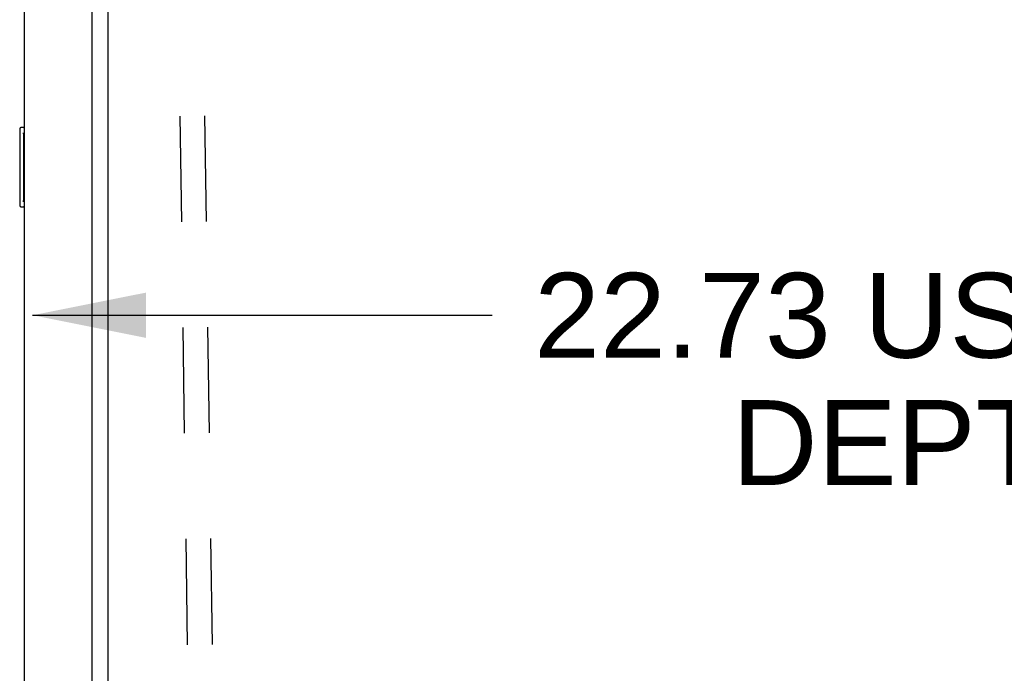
# Model space of a CAD drawing. Header units: inches. Extents: x 0 to 243, y 0 to 157.
# Tile 69 of 76: x 184 to 196, y 84 to 92. Entities that reach past the tile are written whole.
import ezdxf

# ---------------------------------------------------------------- set-up
doc = ezdxf.new("R2010")
doc.units = ezdxf.units.IN
doc.header["$LTSCALE"] = 13.357143
doc.header["$MEASUREMENT"] = 0
doc.linetypes.add('HIDDEN', pattern=[0.2, 0.1, -0.1])
doc.layers.get('0').update_dxf_attribs({"linetype": 'CONTINUOUS'})
doc.layers.add('DEFAULT_2', color=8, linetype='HIDDEN')
doc.layers.add('DIMENSIONS', color=7, linetype='CONTINUOUS')
doc.styles.get("Standard").update_dxf_attribs({"font": 'arial.ttf'})
doc.dimstyles.new('DIMSTYLE_1', dxfattribs={"dimtxt": 1.071429, "dimasz": 1.428571, "dimexe": 0.09, "dimexo": 0.07, "dimgap": 0.0375, "dimtad": 0, "dimtih": 1, "dimtoh": 1, "dimzin": 4, "dimdsep": 46, "dimtxsty": 'Standard', "dimblk": '_FILLED', "dimblk1": '_FILLED', "dimblk2": '_FILLED', "dimcen": 0.09, "dimazin": 1, "dimtfac": 1, "dimtdec": 3, "dimtofl": 0, "dimtmove": 0, "dimatfit": 3, "dimldrblk": '_FILLED', "dimfxl": 1, "dimtolj": 1, "dimtzin": 4, "dimarcsym": 0})

# ---------------------------------------------------------------- blocks, each defined once
blk = doc.blocks.new('_FILLED')
at = {"color": 0, "linetype": 'ByBlock'}
blk.add_solid([(0, 0), (-1, 0.2), (-1, -0.2)], dxfattribs=at)
blk = doc.blocks.new('*D12')
at = {"layer": 'DIMENSIONS', "color": 2, "linetype": 'Continuous'}
for p, q in [((183.973, 88.503), (189.774, 88.503)), ((206.698, 88.503), (200.898, 88.503))]:
    blk.add_line(p, q, dxfattribs=at)
at = {"layer": 'DIMENSIONS', "color": 2, "linetype": 'Continuous', "xscale": 1.4285714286, "yscale": 1.4285714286, "zscale": 1.4285714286, "rotation": 180}
blk.add_blockref('_FILLED', (183.973, 88.503), dxfattribs=at)
at = {"layer": 'DIMENSIONS', "color": 2, "linetype": 'Continuous', "xscale": 1.4285714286, "yscale": 1.4285714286, "zscale": 1.4285714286}
blk.add_blockref('_FILLED', (206.698, 88.503), dxfattribs=at)
at = {"layer": 'DIMENSIONS', "color": 2, "linetype": 'Continuous', "insert": (195.336, 89.038), "char_height": 1.07143, "width": 10.05311, "attachment_point": 2, "line_spacing_factor": 0.9}
blk.add_mtext('22.73 USABLE\\PDEPTH', dxfattribs=at)

msp = doc.modelspace()

# ---------------------------------------------------------------- linework, layer by layer
at = {"color": 3, "linetype": 'Continuous'}
for p, q in [((184.7233, 14.9974), (184.7233, 95.2494)), ((183.8693, 15.1199), (183.8693, 95.1269))]:
    msp.add_line(p, q, dxfattribs=at)
at = {"color": 7, "linetype": 'Continuous'}
for p, q in [((184.9273, 15.4159), (184.9273, 94.8309)), ((183.8093, 90.8584), (183.8093, 89.8884)), ((183.8693, 90.8734), (183.8243, 90.8734)), ((183.856, 90.7734), (183.856, 89.9734)), ((183.8243, 89.8734), (183.8693, 89.8734))]:
    msp.add_line(p, q, dxfattribs=at)
for points in [[(183.8543, 90.8096), (183.8548, 90.8039), (183.8552, 90.798), (183.8555, 90.792), (183.8558, 90.7859), (183.8559, 90.7797), (183.856, 90.7734)], [(183.856, 89.9734), (183.8559, 89.9671), (183.8558, 89.9609), (183.8555, 89.9548), (183.8552, 89.9488), (183.8548, 89.9429), (183.8543, 89.9372)]]:
    msp.add_lwpolyline(points, dxfattribs=at)
for centre, start, end in [((183.8243, 90.8584), 90, 180), ((183.8543, 90.8584), 0, 90), ((183.8243, 89.8884), 180, 270), ((183.8543, 89.8884), 270, 360)]:
    msp.add_arc(centre, 0.015, start, end, dxfattribs=at)
at = {"layer": 'DEFAULT_2', "color": 8, "linetype": 'HIDDEN'}
for p, q in [((185.7566, 96.3612), (186.2881, 58.365)), ((186.0691, 96.3656), (186.6005, 58.3693))]:
    msp.add_line(p, q, dxfattribs=at)

# ---------------------------------------------------------------- dimensions: what is measured, and where the dimension line sits
at = {"layer": 'DIMENSIONS', "color": 2, "linetype": 'Continuous'}
dim = msp.add_linear_dim(base=(183.9733145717, 88.5026087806), p1=(206.6983145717, 92.0921406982), p2=(183.9733145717, 14.9773906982), angle=180, text='<> USABLE\\PDEPTH', dimstyle='DIMSTYLE_1', dxfattribs=at)
dim.commit()
dim.dimension.update_dxf_attribs({"geometry": '*D12', "text_midpoint": (195.3358145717, 87.6990373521), "dimtype": 160})

doc.saveas('drawing.dxf')
